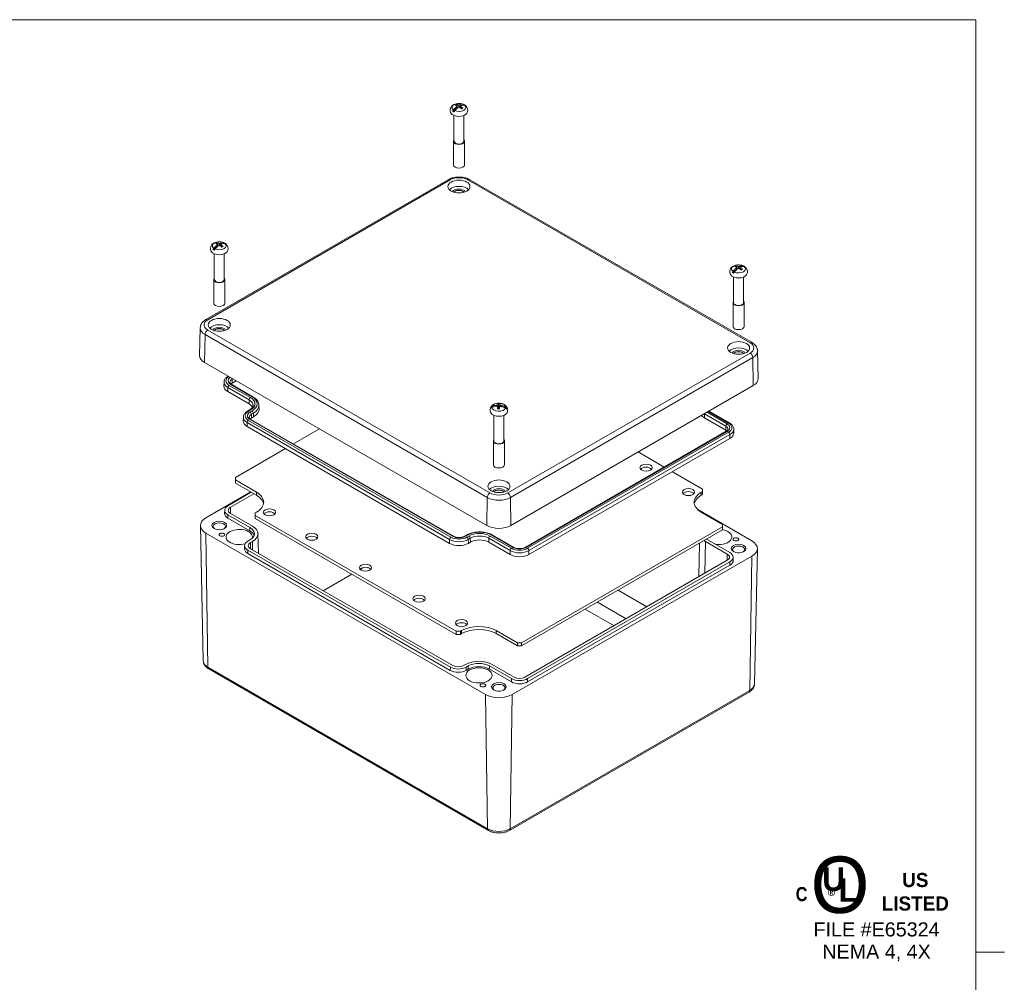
# Model space of a CAD drawing. Header units: millimetres. Extents: x 31 to 1440, y 31 to 1105.
# Tile 7 of 7: x 889 to 1440, y 551 to 1090. Entities that reach past the tile are written whole.
import ezdxf

# ---------------------------------------------------------------- set-up
doc = ezdxf.new("R2010")
doc.units = ezdxf.units.MM
doc.header["$LTSCALE"] = 5.263158
for name, color, linetype, lineweight in [('Sketch Geometry (ANSI)', 7, 'Continuous', 9), ('Symbol (ANSI)', 7, 'Continuous', 9), ('Visible (ANSI)', 7, 'Continuous', 9), ('Visible Narrow (ANSI)', 7, 'Continuous', 9)]:
    doc.layers.add(name, color=color, linetype=linetype, lineweight=lineweight)
doc.styles.add('Note Text (ANSI)', font='arial.ttf')

# ---------------------------------------------------------------- blocks, each defined once
blk = doc.blocks.new('Borders Default Border')
at = {"layer": 'Sketch Geometry (ANSI)'}
blk.add_line((270.51, 107.95), (273.53, 107.95), dxfattribs=at)
at = {"layer": 'Sketch Geometry (ANSI)', "flags": 128}
blk.add_lwpolyline([(8.89, 8.89), (8.89, 207.01), (270.51, 207.01), (270.51, 8.89), (8.89, 8.89)], dxfattribs=at)
blk = doc.blocks.new('UL')
at = {"layer": 'Symbol (ANSI)', "attachment_point": 5, "style": 'Note Text (ANSI)'}
for s, insert, char_height, width in [('\\fCentury Gothic|b0|i0;\\H6.0000;O', (-3.94, 2.45), 6, 7.6251), ('\\fCentury Gothic|b1|i0;\\H1.5000;US LISTED', (4.06, 1.74), 1.5, 9.0223)]:
    blk.add_mtext(s, dxfattribs=dict(at, insert=insert, char_height=char_height, width=width))
for s, insert, char_height in [('\\fCentury Gothic|b1|i0;\\H2.5000;U', (-4.62, 3.06), 2.5), ('\\fCentury Gothic|b1|i0;\\H2.5000;L', (-3.06, 1.94), 2.5), ('\\fSwis721 Cn BT|b1|i0;\\H1.5000;C\\fSwis721 Cn BT|b1|i0;\\H2.0000;\\P', (-8.02, 1.49), 1.5), ('\\fCalibri|b0|i0;\\H1.5000;®', (-4.69, 1.15), 1.5)]:
    blk.add_mtext(s, dxfattribs=dict(at, insert=insert, char_height=char_height))
at = {"layer": 'Symbol (ANSI)', "insert": (-0.06, -3.57), "char_height": 1.5, "attachment_point": 5, "line_spacing_factor": 0.944221, "style": 'Note Text (ANSI)'}
blk.add_mtext('\\fArial|b0|i0;\\H1.5000;FILE #E65324\\PNEMA 4, 4X', dxfattribs=at)

msp = doc.modelspace()

# ---------------------------------------------------------------- linework, layer by layer
at = {"layer": 'Visible (ANSI)'}
for p, q in [((1133.259, 1040.69), (1133.701, 1040.048)), ((1133.748, 1041.251), (1133.928, 1040.245)), ((1133.97, 1042.02), (1133.851, 1040.678)), ((1134.766, 1041.839), (1134.766, 1040.664)), ((1135.004, 1040.566), (1135.562, 1042.02)), ((1135.736, 1040.988), (1135.004, 1040.566)), ((1135.669, 1040.81), (1135.004, 1040.566)), ((1135.783, 1041.251), (1135.604, 1040.247)), ((1135.708, 1040.833), (1135.669, 1040.81)), ((1135.669, 1040.81), (1135.681, 1040.678)), ((1136.273, 1040.69), (1136.169, 1039.765)), ((1137.558, 1042.04), (1137.147, 1041.803)), ((1133.096, 1039.464), (1131.262, 1038.405)), ((1131.987, 1035.926), (1131.987, 1021.599)), ((1137.545, 1035.926), (1137.545, 1021.599)), ((1131.671, 1021.599), (1131.671, 1008.277)), ((1137.86, 1021.599), (1137.86, 1008.277)), ((993.27, 921.869), (1128.737, 1000.08)), ((1140.795, 1000.08), (1298.591, 908.977)), ((999.281, 963.338), (999.723, 962.696)), ((999.77, 963.899), (999.95, 962.893)), ((999.992, 964.668), (999.873, 963.326)), ((1000.788, 964.486), (1000.788, 963.312)), ((1001.026, 963.213), (1001.584, 964.668)), ((1001.758, 963.636), (1001.026, 963.213)), ((1001.691, 963.458), (1001.026, 963.213)), ((1001.805, 963.899), (1001.626, 962.894)), ((1001.73, 963.481), (1001.691, 963.458)), ((1001.691, 963.458), (1001.703, 963.326)), ((1002.295, 963.338), (1002.191, 962.413)), ((1003.58, 964.688), (1003.169, 964.45)), ((999.118, 962.112), (997.284, 961.053)), ((998.009, 958.573), (998.009, 944.247)), ((1003.567, 958.573), (1003.567, 944.247)), ((1289.403, 949.219), (1287.57, 948.161)), ((1289.567, 950.446), (1290.009, 949.804)), ((1290.056, 951.007), (1290.236, 950.001)), ((1290.278, 951.776), (1290.159, 950.434)), ((1291.074, 951.594), (1291.074, 950.42)), ((1291.312, 950.321), (1291.87, 951.776)), ((1292.044, 950.744), (1291.312, 950.321)), ((1291.977, 950.566), (1291.312, 950.321)), ((1292.091, 951.007), (1291.912, 950.002)), ((1292.016, 950.589), (1291.977, 950.566)), ((1291.977, 950.566), (1291.989, 950.434)), ((1292.581, 950.446), (1292.477, 949.521)), ((1293.866, 951.796), (1293.455, 951.558)), ((997.693, 944.247), (997.693, 930.925)), ((1003.882, 944.247), (1003.882, 930.925)), ((1288.295, 945.681), (1288.295, 931.355)), ((1293.853, 945.681), (1293.853, 931.355)), ((1287.979, 931.355), (1287.979, 918.033)), ((1294.168, 931.355), (1294.168, 918.033)), ((990.157, 917.268), (989.826, 901.77)), ((1301.704, 904.376), (1302.035, 888.877)), ((992.6, 897.834), (1150.397, 806.731)), ((1003.462, 886.866), (1003.416, 884.703)), ((1007.97, 886.304), (1010.271, 887.632)), ((1017.498, 874.744), (1005.589, 881.62)), ((1019.629, 878.731), (1007.72, 885.607)), ((1163.794, 806.731), (1299.261, 884.942)), ((1016.632, 870.738), (1017.748, 871.383)), ((1022.962, 873.997), (1023.008, 871.834)), ((1153.563, 872.933), (1152.723, 872.986)), ((1155.53, 873.943), (1155.937, 873.33)), ((1156.421, 872.65), (1156.535, 871.894)), ((1156.458, 874.112), (1156.689, 871.877)), ((1156.771, 874.519), (1157.128, 872.052)), ((1157.015, 871.859), (1157.128, 872.052)), ((1157.128, 872.052), (1157.198, 872.426)), ((1157.77, 874.457), (1157.517, 872.783)), ((1157.888, 874.023), (1157.78, 873.198)), ((1158.365, 873.184), (1158.769, 873.741)), ((1161.576, 872.433), (1160.519, 872.499)), ((1274.572, 870.688), (1286.022, 864.077)), ((1014.254, 867.313), (1014.208, 865.15)), ((1131.65, 800.734), (1018.512, 866.054)), ((1018.763, 866.751), (1019.88, 867.396)), ((1154.317, 868.329), (1154.317, 854.002)), ((1159.874, 868.329), (1159.874, 854.002)), ((1271.982, 866.966), (1283.891, 860.09)), ((1129.518, 796.747), (1016.381, 862.067)), ((1042.302, 852.319), (1056.868, 860.729)), ((1284.141, 859.393), (1171.749, 794.503)), ((1288.399, 860.652), (1288.446, 858.489)), ((1154.001, 854.002), (1154.001, 840.681)), ((1160.19, 854.002), (1160.19, 840.681)), ((1286.273, 855.406), (1173.88, 790.516)), ((1009.771, 833.537), (1037.784, 849.71)), ((1234.994, 847.838), (1249.56, 839.428)), ((1254.079, 836.819), (1270.917, 827.097)), ((1009.771, 832.173), (1009.771, 833.537)), ((1009.771, 830.454), (1009.771, 832.173)), ((1021.616, 825.334), (1009.771, 832.173)), ((1009.771, 830.454), (1021.616, 823.616)), ((1270.917, 825.733), (1270.246, 825.345)), ((1270.917, 827.097), (1270.917, 825.733)), ((1270.917, 825.733), (1270.917, 824.014)), ((1018.373, 825.487), (993.344, 811.037)), ((1005.653, 817.768), (1018.698, 825.3)), ((1007.087, 816.94), (1020.133, 824.472)), ((1270.246, 823.626), (1270.917, 824.014)), ((1003.815, 815.25), (1003.776, 813.445)), ((1298.517, 798.145), (1268.281, 815.601)), ((1017.907, 803.731), (1005.626, 810.822)), ((1017.934, 805.552), (1005.653, 812.643)), ((1019.368, 806.38), (1007.087, 813.471)), ((1020.944, 813.77), (1021.616, 814.157)), ((1020.944, 812.405), (1020.944, 813.77)), ((1020.944, 810.686), (1020.944, 812.405)), ((1133.207, 747.59), (1020.944, 812.405)), ((1020.944, 810.686), (1133.207, 745.872)), ((1270.246, 814.168), (1282.09, 807.33)), ((991.88, 731.013), (990.262, 806.664)), ((1282.09, 805.965), (1169.809, 741.14)), ((1169.809, 739.421), (1282.09, 804.246)), ((1282.09, 807.33), (1282.09, 805.965)), ((1282.09, 805.965), (1282.09, 804.246)), ((993.344, 802.442), (1149.652, 712.198)), ((1016.818, 798), (1017.934, 798.645)), ((1022.439, 802.173), (1022.675, 791.149)), ((1138.998, 801.379), (1137.882, 800.734)), ((1165.516, 794.503), (1153.607, 801.379)), ((1273.927, 798.645), (1286.208, 791.554)), ((1014.98, 795.482), (1014.941, 793.678)), ((1129.955, 727.555), (1016.818, 792.875)), ((1018.252, 797.172), (1019.368, 797.817)), ((1131.389, 728.383), (1018.252, 793.703)), ((1141.13, 797.392), (1140.013, 796.747)), ((1163.385, 790.516), (1151.476, 797.392)), ((1269.308, 796.867), (1268.907, 778.096)), ((1272.493, 797.817), (1284.774, 790.726)), ((1299.982, 718.121), (1301.599, 793.772)), ((1129.928, 725.734), (1016.791, 791.054)), ((1164.539, 712.198), (1298.517, 789.55)), ((1284.774, 787.257), (1171.637, 721.937)), ((1288.046, 789.036), (1288.085, 787.232)), ((1081.507, 783.303), (1079.495, 782.141)), ((1286.208, 786.429), (1173.071, 721.109)), ((1286.235, 784.608), (1173.098, 719.288)), ((1074.941, 779.512), (1058.886, 770.242)), ((1223.735, 770.555), (1239.791, 761.286)), ((1221.438, 750.69), (1205.382, 759.959)), ((1212.198, 763.894), (1228.254, 754.625)), ((1135.57, 747.59), (1133.207, 747.59)), ((1133.207, 747.59), (1133.207, 745.872)), ((1133.207, 745.872), (1135.57, 745.872)), ((1136.241, 747.978), (1135.57, 747.59)), ((1135.57, 745.872), (1135.57, 747.59)), ((1135.57, 745.872), (1136.241, 746.259)), ((1167.445, 741.14), (1155.601, 747.978)), ((1155.601, 746.259), (1167.445, 739.421)), ((1169.809, 741.14), (1167.445, 741.14)), ((1167.445, 741.14), (1167.445, 739.421)), ((1167.445, 739.421), (1169.809, 739.421)), ((1169.809, 739.421), (1169.809, 741.14)), ((994.924, 726.505), (1151.232, 636.261)), ((1138.515, 729.028), (1137.398, 728.383)), ((1139.949, 728.2), (1138.832, 727.555)), ((1164.194, 721.109), (1151.912, 728.2)), ((1165.628, 721.937), (1153.347, 729.028)), ((1139.976, 726.379), (1138.86, 725.734)), ((1164.167, 719.288), (1151.885, 726.379)), ((1162.959, 636.261), (1296.937, 713.613))]:
    msp.add_line(p, q, dxfattribs=at)
for centre, major_axis, ratio, start_param, end_param in [((1134.41, 1035.256), (3.823, 6.621), 0.5773503, 1.0000418, 1.3120829), ((1135.121, 1034.846), (-3.823, -6.621), 0.5773503, 4.1416345, 4.4536756), ((1134.766, 1040.942), (-2.577, 0), 0.5773503, 5.3137632, 5.6818111), ((1135.054, 1035.258), (-4.467, 6.212), 0.5026855, 5.6582158, 5.7812062), ((1134.828, 1035.081), (-3.356, 6.888), 0.3654845, 5.6162209, 5.7393527), ((1134.828, 1035.035), (1.854, 7.434), 0.5062071, 0.7179957, 0.8411275), ((1134.477, 1034.925), (-3.055, 7.014), 0.6434081, 5.7812972, 5.9042876), ((1134.726, 1035.022), (4.471, -6.222), 0.7535916, 2.3738126, 2.4969443), ((1134.726, 1035.094), (-5.649, -5.176), 0.612869, 4.1946338, 4.3177656), ((1134.805, 1035.022), (4.471, 6.222), 0.7535916, 0.6446483, 0.7677801), ((1134.805, 1035.094), (-5.649, 5.176), 0.612869, 5.1070124, 5.2301442), ((1134.41, 1035.256), (3.823, 6.621), 0.5773503, 0.2587134, 0.5707545), ((1135.054, 1035.258), (-4.467, 6.212), 0.5026855, 5.1062493, 5.2292397), ((1134.704, 1035.081), (-3.356, -6.888), 0.3654845, 3.6854252, 3.808557), ((1134.704, 1035.035), (1.854, -7.434), 0.5062071, 2.3004651, 2.4235969), ((1135.121, 1034.846), (3.823, 6.621), 0.5773503, 0.2587134, 0.5707545), ((1134.477, 1034.925), (3.055, -7.014), 0.6434081, 2.087738, 2.2107284), ((1134.766, 1040.018), (4.48, 0), 0.5773503, 0.7213519, 0.8978434), ((1134.766, 1038.127), (4.718, 0), 0.5773503, 3.5038593, 5.9209186), ((1134.766, 1040.018), (-4.48, 0), 0.5773503, 0.6729529, 0.8978434), ((1134.766, 1040.942), (2.577, 0), 0.5773503, 5.3137632, 5.6818111), ((1134.766, 1021.599), (3.095, 0), 0.5773503, 2.6859063, 6.7388717), ((1134.766, 1021.599), (2.779, 0), 0.5773503, 3.1415927, 6.2831853), ((1134.766, 1008.277), (3.095, 0), 0.5773503, 3.1415927, 6.2831853), ((1134.766, 992.806), (-6.084, 0), 0.5773503, 3.638734, 5.7860439), ((1134.766, 992.806), (3.684, 0), 0.5773503, 0.2560203, 2.8855723), ((1134.766, 992.548), (-2.895, 0), 0.5773503, 3.4552669, 5.9695111), ((1134.766, 992.419), (2.895, 0), 0.5773503, 0.3833116, 2.7582811), ((1000.432, 957.904), (3.823, 6.621), 0.5773503, 1.0000418, 1.3120829), ((1000.788, 963.59), (-2.577, 0), 0.5773503, 5.3137632, 5.6818111), ((1001.076, 957.906), (-4.467, 6.212), 0.5026855, 5.6582158, 5.7812062), ((1000.85, 957.729), (-3.356, 6.888), 0.3654845, 5.6162209, 5.7393527), ((1000.85, 957.683), (1.854, 7.434), 0.5062071, 0.7179957, 0.8411275), ((1000.499, 957.573), (-3.055, 7.014), 0.6434081, 5.7812972, 5.9042876), ((1000.748, 957.67), (4.471, -6.222), 0.7535916, 2.3738126, 2.4969443), ((1000.748, 957.742), (-5.649, -5.176), 0.612869, 4.1946338, 4.3177656), ((1000.827, 957.67), (4.471, 6.222), 0.7535916, 0.6446483, 0.7677801), ((1000.827, 957.742), (-5.649, 5.176), 0.612869, 5.1070124, 5.2301442), ((1000.432, 957.904), (3.823, 6.621), 0.5773503, 0.2587134, 0.5707545), ((1000.726, 957.729), (-3.356, -6.888), 0.3654845, 3.6854252, 3.808557), ((1000.726, 957.683), (1.854, -7.434), 0.5062071, 2.3004651, 2.4235969), ((1001.143, 957.493), (3.823, 6.621), 0.5773503, 0.2587134, 0.5707545), ((1000.499, 957.573), (3.055, -7.014), 0.6434081, 2.087738, 2.2107284), ((1000.788, 962.665), (4.48, 0), 0.5773503, 0.7213519, 0.8978434), ((1000.788, 960.774), (4.718, 0), 0.5773503, 3.5038593, 5.9209186), ((1000.788, 962.665), (-4.48, 0), 0.5773503, 0.6729529, 0.8978434), ((1001.143, 957.493), (-3.823, -6.621), 0.5773503, 4.1416345, 4.4536756), ((1001.076, 957.906), (-4.467, 6.212), 0.5026855, 5.1062493, 5.2292397), ((1000.788, 963.59), (2.577, 0), 0.5773503, 5.3137632, 5.6818111), ((1291.074, 947.882), (4.718, 0), 0.5773503, 3.5038593, 5.9209186), ((1291.074, 949.773), (-4.48, 0), 0.5773503, 0.6729529, 0.8978434), ((1290.718, 945.012), (3.823, 6.621), 0.5773503, 1.0000418, 1.3120829), ((1291.429, 944.601), (-3.823, -6.621), 0.5773503, 4.1416345, 4.4536756), ((1291.074, 950.698), (-2.577, 0), 0.5773503, 5.3137632, 5.6818111), ((1291.362, 945.014), (-4.467, 6.212), 0.5026855, 5.6582158, 5.7812062), ((1291.136, 944.837), (-3.356, 6.888), 0.3654845, 5.6162209, 5.7393527), ((1291.136, 944.791), (1.854, 7.434), 0.5062071, 0.7179957, 0.8411275), ((1290.785, 944.681), (-3.055, 7.014), 0.6434081, 5.7812972, 5.9042876), ((1291.034, 944.778), (4.471, -6.222), 0.7535916, 2.3738126, 2.4969443), ((1291.034, 944.85), (-5.649, -5.176), 0.612869, 4.1946338, 4.3177656), ((1291.113, 944.778), (4.471, 6.222), 0.7535916, 0.6446483, 0.7677801), ((1291.113, 944.85), (-5.649, 5.176), 0.612869, 5.1070124, 5.2301442), ((1290.718, 945.012), (3.823, 6.621), 0.5773503, 0.2587134, 0.5707545), ((1291.362, 945.014), (-4.467, 6.212), 0.5026855, 5.1062493, 5.2292397), ((1291.011, 944.837), (-3.356, -6.888), 0.3654845, 3.6854252, 3.808557), ((1291.011, 944.791), (1.854, -7.434), 0.5062071, 2.3004651, 2.4235969), ((1291.074, 950.698), (2.577, 0), 0.5773503, 5.3137632, 5.6818111), ((1291.429, 944.601), (3.823, 6.621), 0.5773503, 0.2587134, 0.5707545), ((1290.785, 944.681), (3.055, -7.014), 0.6434081, 2.087738, 2.2107284), ((1291.074, 949.773), (4.48, 0), 0.5773503, 0.7213519, 0.8978434), ((1000.788, 944.247), (3.095, 0), 0.5773503, 2.6859063, 6.7388717), ((1000.788, 944.247), (2.779, 0), 0.5773503, 3.1415927, 6.2831853), ((1000.788, 930.925), (3.095, 0), 0.5773503, 3.1415927, 6.2831853), ((1291.074, 931.355), (3.095, 0), 0.5773503, 2.6859063, 6.7388717), ((1291.074, 931.355), (2.779, 0), 0.5773503, 3.1415927, 6.2831853), ((1000.788, 915.454), (-6.084, 0), 0.5773503, 3.638734, 5.7860439), ((1000.788, 915.454), (3.684, 0), 0.5773503, 0.2560203, 2.8855723), ((1000.788, 915.196), (-2.895, 0), 0.5773503, 3.4552669, 5.9695111), ((1000.788, 915.067), (2.895, 0), 0.5773503, 0.3833116, 2.7582811), ((1291.074, 918.033), (3.095, 0), 0.5773503, 3.1415927, 6.2831853), ((1291.074, 902.561), (-6.084, 0), 0.5773503, 3.638734, 5.7860439), ((1291.074, 902.561), (3.684, 0), 0.5773503, 0.2560203, 2.8855723), ((1291.074, 902.304), (-2.895, 0), 0.5773503, 3.4552669, 5.9695111), ((1291.074, 902.175), (2.895, 0), 0.5773503, 0.3833116, 2.7582811), ((999.299, 901.702), (-9.474, 0), 0.5773503, 6.2708424, 7.0685835), ((1010.836, 884.65), (4.053, 0), 0.5773503, 2.3561945, 2.603527), ((1292.562, 888.81), (9.474, 0), 0.5773503, 5.4977871, 6.2955282), ((1010.836, 884.65), (-7.421, 0), 0.5773503, 6.2708424, 7.0685835), ((1012.325, 871.758), (7.316, 0), 0.5773503, 0.2669257, 0.7853982), ((1012.325, 871.758), (10.684, 0), 0.5773503, 5.4977871, 6.2955282), ((1157.095, 872.421), (-4.48, 0), 0.5773503, 6.063086, 6.2879764), ((1157.041, 867.166), (-7.515, 1.407), 0.8117698, 5.0778311, 5.3898722), ((1157.149, 867.743), (7.515, -1.407), 0.8117698, 1.9362384, 2.2482795), ((1157.119, 867.502), (-6.87, 3.391), 0.6975688, 5.1565221, 5.2796539), ((1157.104, 867.419), (7.464, 1.729), 0.8758819, 1.4555785, 1.5787103), ((1157.169, 867.466), (-1.244, 7.56), 0.0185304, 5.4648601, 5.5879919), ((1157.501, 867.47), (-0.294, 7.645), 0.1574369, 0.8203331, 0.9433235), ((1157.095, 873.346), (2.577, 0), 0.5773503, 4.4207109, 4.7887588), ((1157.165, 867.448), (0.678, 7.631), 0.3292988, 0.4158339, 0.5389657), ((1157.501, 867.47), (-0.294, 7.645), 0.1574369, 0.2683666, 0.391357), ((1157.095, 873.346), (-2.577, 0), 0.5773503, 4.4207109, 4.7887588), ((1157.095, 871.132), (2.244, 0), 0.5773503, 1.4392571, 1.5249396), ((1156.69, 867.52), (-1.233, -7.551), 0.0167143, 3.9795065, 4.1024969), ((1157.026, 867.475), (-2.205, -7.337), 0.1885762, 3.8765781, 3.9997098), ((1157.087, 867.504), (-7.562, -1.23), 0.7351593, 4.3852861, 4.5084178), ((1156.69, 867.52), (1.233, 7.551), 0.0167143, 0.2859473, 0.4089377), ((1157.022, 867.457), (-0.284, -7.656), 0.159253, 2.6072879, 2.7304197), ((1157.072, 867.421), (6.232, -4.456), 0.8382914, 1.875126, 1.9982577), ((1157.041, 867.166), (-7.515, 1.407), 0.8117698, 4.3365026, 4.6485437), ((1157.149, 867.743), (7.515, -1.407), 0.8117698, 1.19491, 1.5069511), ((1157.095, 872.421), (4.48, 0), 0.5773503, 6.063086, 6.2879764), ((1021.629, 865.097), (-7.421, 0), 0.5773503, 6.2708424, 7.0685835), ((1021.629, 865.097), (4.053, 0), 0.5773503, 2.3561945, 2.603527), ((1157.095, 870.53), (4.718, 0), 0.5773503, 3.5038593, 5.9209186), ((1279.537, 871.328), (10.684, 0), 0.5773503, 3.6689191, 3.9269908), ((1281.025, 858.436), (4.053, 0), 0.5773503, 0.5380656, 0.7853982), ((1157.095, 854.002), (3.095, 0), 0.5773503, 2.6859063, 6.7388717), ((1157.095, 854.002), (2.779, 0), 0.5773503, 3.1415927, 6.2831853), ((1281.025, 858.436), (7.421, 0), 0.5773503, 5.4977871, 6.2955282), ((1157.095, 840.681), (3.095, 0), 0.5773503, 3.1415927, 6.2831853), ((1239.344, 837.363), (-3.436, 0), 0.5773503, 3.5897321, 5.8350458), ((1157.095, 825.209), (-6.084, 0), 0.5773503, 3.638734, 5.7860439), ((1157.095, 825.209), (3.684, 0), 0.5773503, 0.2560203, 2.8855723), ((1157.095, 824.951), (-2.895, 0), 0.5773503, 3.4552669, 5.9695111), ((1157.095, 824.822), (2.895, 0), 0.5773503, 0.3833116, 2.7582811), ((1263.052, 823.676), (-3.436, 0), 0.5773503, 3.5897321, 5.8350458), ((1011.936, 819.746), (13.689, 0), 0.5773503, 5.4977871, 7.0685835), ((1011.936, 818.027), (13.689, 0), 0.5773503, 0.108961, 0.7853982), ((1279.925, 819.757), (-13.689, 0), 0.5773503, 5.4977871, 7.0685835), ((1279.925, 818.038), (-13.689, 0), 0.5773503, 5.4977871, 6.1742243), ((1010.092, 815.205), (-6.277, 0), 0.5773503, 5.4977871, 7.0685835), ((1010.092, 815.205), (-4.249, 0), 0.5773503, 5.4977871, 7.0685835), ((1000.788, 806.739), (-10.526, 0), 0.5773503, 5.4977871, 7.0685835), ((1010.092, 813.4), (-6.316, 0), 0.5773503, 6.2708424, 7.0685835), ((1028.809, 812.389), (-3.436, 0), 0.5773503, 3.5897321, 5.8350458), ((1000.788, 806.181), (-3.421, 0), 0.5773503, 2.4517756, 6.9730024), ((1000.788, 802.442), (-3.421, 0), 0.5773503, 4.5493608, 4.8754171), ((1011.952, 800.293), (7.368, 0), 0.5773503, 6.1196829, 11.4594561), ((1011.952, 800.293), (8.421, 0), 0.5773503, 0.1741232, 0.7853982), ((1011.952, 802.098), (8.46, 0), 0.5773503, 5.4977871, 7.0685835), ((1011.952, 802.098), (10.488, 0), 0.5773503, 5.4977871, 7.0685835), ((1157.095, 810.598), (9.474, 0), 0.5773503, 3.9269908, 5.4977871), ((1279.909, 800.293), (7.368, 0), 0.5773503, 4.4854102, 7.5534213), ((1002.276, 801.497), (1.579, 0), 0.5773503, 0.0471579, 3.0944347), ((1052.517, 798.701), (-3.436, 0), 0.5773503, 3.5897321, 5.8350458), ((1146.303, 794.405), (-7.316, 0), 0.5773503, 3.9269908, 5.4977871), ((1279.909, 802.098), (10.488, 0), 0.5773503, 3.8230309, 3.9269908), ((1279.909, 802.098), (8.46, 0), 0.5773503, 3.7979822, 3.9269908), ((1289.585, 798.918), (1.579, 0), 0.5773503, 0.0471579, 3.0944347), ((1291.074, 793.847), (10.526, 0), 0.5773503, 5.4977871, 7.0685835), ((1021.257, 795.437), (-6.277, 0), 0.5773503, 5.4977871, 7.0685835), ((1021.257, 793.633), (-6.316, 0), 0.5773503, 6.2708424, 7.0685835), ((1021.257, 795.437), (-4.249, 0), 0.5773503, 5.4977871, 7.0685835), ((1134.766, 799.777), (-7.421, 0), 0.5773503, 0.7853982, 2.3561945), ((1291.074, 793.289), (-3.421, 0), 0.5773503, 2.4517756, 6.9730024), ((1168.632, 793.546), (-7.421, 0), 0.5773503, 0.7853982, 2.3561945), ((1281.77, 788.991), (4.249, 0), 0.5773503, 5.4977871, 7.0685835), ((1281.77, 788.991), (6.277, 0), 0.5773503, 5.4977871, 7.0685835), ((1281.77, 787.186), (6.316, 0), 0.5773503, 5.4977871, 6.2955282), ((1291.074, 789.55), (-3.421, 0), 0.5773503, 4.5493608, 4.8754171), ((1082.483, 781.401), (-3.436, 0), 0.5773503, 3.5897321, 5.8350458), ((1112.448, 764.1), (-3.436, 0), 0.5773503, 3.5897321, 5.8350458), ((1136.156, 750.412), (-3.436, 0), 0.5773503, 3.5897321, 5.8350458), ((1145.921, 742.389), (-13.689, 0), 0.5773503, 3.9269908, 5.4977871), ((1145.921, 740.67), (13.689, 0), 0.5773503, 0.7853982, 2.3561945), ((1134.394, 730.118), (-6.277, 0), 0.5773503, 0.7853982, 2.3561945), ((1134.394, 730.118), (-4.249, 0), 0.5773503, 0.7853982, 2.3561945), ((1145.931, 724.746), (-10.488, 0), 0.5773503, 3.9269908, 5.4977871), ((1145.931, 724.746), (-8.46, 0), 0.5773503, 3.9269908, 5.4977871), ((1145.931, 722.941), (-8.421, 0), 0.5773503, 3.9269908, 5.4977871), ((1134.394, 728.313), (-6.316, 0), 0.5773503, 0.7853982, 2.3561945), ((1168.632, 723.672), (-6.277, 0), 0.5773503, 0.7853982, 2.3561945), ((1168.632, 723.672), (-4.249, 0), 0.5773503, 0.7853982, 2.3561945), ((1148.164, 717.269), (1.579, 0), 0.5773503, 0.0471579, 3.0944347), ((1157.095, 715.936), (-3.421, 0), 0.5773503, 2.4517756, 6.9730024), ((1168.632, 721.867), (-6.316, 0), 0.5773503, 0.7853982, 2.3561945), ((1157.095, 716.495), (10.526, 0), 0.5773503, 3.9269908, 5.4977871), ((1157.095, 712.198), (-3.421, 0), 0.5773503, 4.5493608, 4.8754171)]:
    msp.add_ellipse(centre, major_axis=major_axis, ratio=ratio, start_param=start_param, end_param=end_param, dxfattribs=at)
for centre, major_axis in [((1134.766, 996.244), (-6.158, 0)), ((1000.788, 918.891), (-6.158, 0)), ((1291.074, 905.999), (-6.158, 0)), ((1239.344, 839.082), (3.436, 0)), ((1157.095, 828.647), (-6.158, 0)), ((1263.052, 825.395), (3.436, 0)), ((1028.809, 814.108), (3.436, 0)), ((1000.788, 806.739), (4.105, 0)), ((1002.276, 801.583), (1.579, 0)), ((1052.517, 800.42), (3.436, 0)), ((1289.585, 799.004), (1.579, 0)), ((1291.074, 793.847), (4.105, 0)), ((1082.483, 783.12), (3.436, 0)), ((1112.448, 765.819), (3.436, 0)), ((1136.156, 752.131), (3.436, 0)), ((1145.931, 722.941), (7.368, 0)), ((1148.164, 717.355), (1.579, 0)), ((1157.095, 716.495), (4.105, 0))]:
    msp.add_ellipse(centre, major_axis=major_axis, ratio=0.5773503, dxfattribs=at)
for points, knots in [([(1130.354, 1037.161), (1130.133, 1037.499), (1129.957, 1037.901), (1129.806, 1038.695), (1129.801, 1039.072), (1129.92, 1039.787), (1130.041, 1040.124), (1130.385, 1040.763), (1130.617, 1041.054), (1131.196, 1041.615), (1131.555, 1041.856), (1132.397, 1042.289), (1132.891, 1042.451), (1133.923, 1042.664), (1134.463, 1042.707), (1135.534, 1042.671), (1136.064, 1042.593), (1136.85, 1042.371), (1137.118, 1042.274), (1137.379, 1042.156)], [1.9939278, 1.9939278, 1.9939278, 1.9939278, 2.2466152, 2.2466152, 2.4521743, 2.4521743, 2.6565866, 2.6565866, 2.8935206, 2.8935206, 3.2000893, 3.2000893, 3.5848415, 3.5848415, 3.9852999, 3.9852999, 4.3822916, 4.3822916, 4.5932281, 4.5932281, 4.5932281, 4.5932281]), ([(1137.128, 1042.221), (1137.243, 1042.211), (1137.353, 1042.175), (1137.481, 1042.102), (1137.521, 1042.073), (1137.558, 1042.04)], [1.042779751, 1.042779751, 1.042779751, 1.042779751, 1.092599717, 1.092599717, 1.115366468, 1.115366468, 1.115366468, 1.115366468]), ([(1138.217, 1041.671), (1138.196, 1041.687), (1138.174, 1041.701), (1138.064, 1041.764), (1137.954, 1041.8), (1137.839, 1041.811)], [0.13982511, 0.13982511, 0.13982511, 0.13982511, 0.15235725, 0.15235725, 0.202177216, 0.202177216, 0.202177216, 0.202177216]), ([(1138.217, 1041.671), (1138.454, 1041.499), (1138.681, 1041.298), (1139.095, 1040.821), (1139.282, 1040.545), (1139.569, 1039.914), (1139.669, 1039.56), (1139.733, 1038.835), (1139.7, 1038.468), (1139.519, 1037.779), (1139.37, 1037.46), (1139.186, 1037.175), (1139.181, 1037.168), (1139.177, 1037.161)], [4.8267093, 4.8267093, 4.8267093, 4.8267093, 5.0333782, 5.0333782, 5.2400471, 5.2400471, 5.446716, 5.446716, 5.6484134, 5.6484134, 5.8550823, 5.8550823, 5.8600538, 5.8600538, 5.8600538, 5.8600538]), ([(1131.262, 1038.405), (1131.3, 1038.482), (1131.34, 1038.556), (1131.467, 1038.777), (1131.577, 1038.939), (1131.693, 1039.084)], [0.129590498, 0.129590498, 0.129590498, 0.129590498, 0.15235725, 0.15235725, 0.202177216, 0.202177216, 0.202177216, 0.202177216]), ([(1132.404, 1038.673), (1132.288, 1038.529), (1132.178, 1038.366), (1132.051, 1038.146), (1132.011, 1038.071), (1131.973, 1037.995)], [1.042779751, 1.042779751, 1.042779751, 1.042779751, 1.092599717, 1.092599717, 1.115366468, 1.115366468, 1.115366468, 1.115366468]), ([(1128.737, 1000.08), (1129.423, 1000.477), (1130.179, 1000.789), (1131.775, 1001.259), (1132.616, 1001.415), (1134.33, 1001.572), (1135.202, 1001.572), (1136.915, 1001.415), (1137.757, 1001.259), (1139.353, 1000.789), (1140.108, 1000.477), (1140.795, 1000.08)], [0, 0, 0, 0, 0.3141593, 0.3141593, 0.6283185, 0.6283185, 0.9424778, 0.9424778, 1.2566371, 1.2566371, 1.5707963, 1.5707963, 1.5707963, 1.5707963]), ([(996.376, 959.809), (996.155, 960.147), (995.979, 960.549), (995.827, 961.343), (995.823, 961.719), (995.942, 962.435), (996.063, 962.771), (996.407, 963.411), (996.639, 963.702), (997.218, 964.262), (997.577, 964.504), (998.419, 964.936), (998.913, 965.099), (999.945, 965.311), (1000.485, 965.355), (1001.556, 965.319), (1002.086, 965.24), (1002.872, 965.018), (1003.14, 964.922), (1003.401, 964.804)], [1.9939278, 1.9939278, 1.9939278, 1.9939278, 2.2466152, 2.2466152, 2.4521743, 2.4521743, 2.6565866, 2.6565866, 2.8935206, 2.8935206, 3.2000893, 3.2000893, 3.5848415, 3.5848415, 3.9852999, 3.9852999, 4.3822916, 4.3822916, 4.5932281, 4.5932281, 4.5932281, 4.5932281]), ([(1003.15, 964.869), (1003.265, 964.858), (1003.375, 964.822), (1003.503, 964.749), (1003.542, 964.721), (1003.58, 964.688)], [1.042779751, 1.042779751, 1.042779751, 1.042779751, 1.092599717, 1.092599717, 1.115366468, 1.115366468, 1.115366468, 1.115366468]), ([(1004.239, 964.319), (1004.218, 964.335), (1004.196, 964.349), (1004.086, 964.412), (1003.976, 964.448), (1003.861, 964.459)], [0.13982511, 0.13982511, 0.13982511, 0.13982511, 0.15235725, 0.15235725, 0.202177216, 0.202177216, 0.202177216, 0.202177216]), ([(1004.239, 964.319), (1004.476, 964.147), (1004.703, 963.946), (1005.117, 963.469), (1005.303, 963.192), (1005.591, 962.562), (1005.69, 962.208), (1005.755, 961.483), (1005.722, 961.116), (1005.541, 960.427), (1005.392, 960.107), (1005.208, 959.822), (1005.203, 959.816), (1005.199, 959.809)], [4.8267093, 4.8267093, 4.8267093, 4.8267093, 5.0333782, 5.0333782, 5.2400471, 5.2400471, 5.446716, 5.446716, 5.6484134, 5.6484134, 5.8550823, 5.8550823, 5.8600538, 5.8600538, 5.8600538, 5.8600538]), ([(997.284, 961.053), (997.322, 961.13), (997.362, 961.204), (997.489, 961.424), (997.599, 961.587), (997.715, 961.731)], [0.129590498, 0.129590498, 0.129590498, 0.129590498, 0.15235725, 0.15235725, 0.202177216, 0.202177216, 0.202177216, 0.202177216]), ([(998.426, 961.321), (998.31, 961.176), (998.2, 961.014), (998.073, 960.793), (998.033, 960.719), (997.995, 960.642)], [1.042779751, 1.042779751, 1.042779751, 1.042779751, 1.092599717, 1.092599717, 1.115366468, 1.115366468, 1.115366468, 1.115366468]), ([(1286.662, 946.917), (1286.441, 947.255), (1286.265, 947.656), (1286.113, 948.45), (1286.109, 948.827), (1286.228, 949.543), (1286.349, 949.879), (1286.693, 950.519), (1286.925, 950.81), (1287.503, 951.37), (1287.863, 951.612), (1288.705, 952.044), (1289.199, 952.207), (1290.231, 952.419), (1290.771, 952.463), (1291.842, 952.427), (1292.372, 952.348), (1293.158, 952.126), (1293.426, 952.03), (1293.687, 951.912)], [1.9939278, 1.9939278, 1.9939278, 1.9939278, 2.2466152, 2.2466152, 2.4521743, 2.4521743, 2.6565866, 2.6565866, 2.8935206, 2.8935206, 3.2000893, 3.2000893, 3.5848415, 3.5848415, 3.9852999, 3.9852999, 4.3822916, 4.3822916, 4.5932281, 4.5932281, 4.5932281, 4.5932281]), ([(1287.57, 948.161), (1287.608, 948.238), (1287.648, 948.312), (1287.775, 948.532), (1287.885, 948.695), (1288.001, 948.839)], [0.129590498, 0.129590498, 0.129590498, 0.129590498, 0.15235725, 0.15235725, 0.202177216, 0.202177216, 0.202177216, 0.202177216]), ([(1288.712, 948.429), (1288.596, 948.284), (1288.486, 948.122), (1288.359, 947.901), (1288.319, 947.827), (1288.281, 947.75)], [1.042779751, 1.042779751, 1.042779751, 1.042779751, 1.092599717, 1.092599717, 1.115366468, 1.115366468, 1.115366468, 1.115366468]), ([(1293.436, 951.977), (1293.551, 951.966), (1293.661, 951.93), (1293.789, 951.857), (1293.828, 951.829), (1293.866, 951.796)], [1.042779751, 1.042779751, 1.042779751, 1.042779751, 1.092599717, 1.092599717, 1.115366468, 1.115366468, 1.115366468, 1.115366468]), ([(1294.525, 951.427), (1294.504, 951.443), (1294.482, 951.457), (1294.372, 951.52), (1294.262, 951.556), (1294.147, 951.567)], [0.13982511, 0.13982511, 0.13982511, 0.13982511, 0.15235725, 0.15235725, 0.202177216, 0.202177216, 0.202177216, 0.202177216]), ([(1294.525, 951.427), (1294.762, 951.255), (1294.989, 951.054), (1295.403, 950.577), (1295.589, 950.3), (1295.877, 949.67), (1295.976, 949.316), (1296.041, 948.591), (1296.008, 948.224), (1295.827, 947.535), (1295.678, 947.215), (1295.494, 946.93), (1295.489, 946.924), (1295.485, 946.917)], [4.8267093, 4.8267093, 4.8267093, 4.8267093, 5.0333782, 5.0333782, 5.2400471, 5.2400471, 5.446716, 5.446716, 5.6484134, 5.6484134, 5.8550823, 5.8550823, 5.8600538, 5.8600538, 5.8600538, 5.8600538]), ([(990.157, 917.268), (990.166, 917.665), (990.228, 918.06), (990.449, 918.815), (990.606, 919.174), (990.992, 919.843), (991.22, 920.153), (991.729, 920.722), (992.009, 920.982), (992.611, 921.458), (992.932, 921.674), (993.27, 921.869)], [5.51013005, 5.51013005, 5.51013005, 5.51013005, 5.6647411, 5.6647411, 5.81935215, 5.81935215, 5.97396321, 5.97396321, 6.12857426, 6.12857426, 6.28318531, 6.28318531, 6.28318531, 6.28318531]), ([(1298.591, 908.977), (1298.929, 908.782), (1299.25, 908.566), (1299.852, 908.09), (1300.132, 907.83), (1300.641, 907.261), (1300.869, 906.951), (1301.255, 906.282), (1301.413, 905.923), (1301.633, 905.168), (1301.695, 904.773), (1301.704, 904.376)], [1.57079633, 1.57079633, 1.57079633, 1.57079633, 1.72540738, 1.72540738, 1.88001843, 1.88001843, 2.03462948, 2.03462948, 2.18924053, 2.18924053, 2.34385158, 2.34385158, 2.34385158, 2.34385158]), ([(1003.462, 886.866), (1003.468, 887.148), (1003.512, 887.429), (1003.67, 887.971), (1003.784, 888.232), (1004.068, 888.724), (1004.239, 888.956), (1004.625, 889.389), (1004.842, 889.591), (1005.288, 889.943), (1005.514, 890.098), (1005.753, 890.241)], [2.3685374, 2.3685374, 2.3685374, 2.3685374, 2.52314845, 2.52314845, 2.6777595, 2.6777595, 2.83237055, 2.83237055, 2.9869816, 2.9869816, 3.12511517, 3.12511517, 3.12511517, 3.12511517]), ([(1007.72, 885.607), (1007.573, 885.692), (1007.442, 885.781), (1007.216, 885.959), (1007.12, 886.049), (1006.965, 886.223), (1006.905, 886.307), (1006.816, 886.462), (1006.786, 886.533), (1006.748, 886.665), (1006.739, 886.725), (1006.737, 886.784)], [1.57079633, 1.57079633, 1.57079633, 1.57079633, 1.72540738, 1.72540738, 1.88001843, 1.88001843, 2.03462948, 2.03462948, 2.18924053, 2.18924053, 2.34385158, 2.34385158, 2.34385158, 2.34385158]), ([(1022.962, 873.997), (1022.954, 874.376), (1022.894, 874.754), (1022.68, 875.488), (1022.526, 875.843), (1022.135, 876.52), (1021.899, 876.842), (1021.358, 877.447), (1021.053, 877.731), (1020.384, 878.261), (1020.019, 878.506), (1019.629, 878.731)], [0.79774107, 0.79774107, 0.79774107, 0.79774107, 0.95235212, 0.95235212, 1.10696317, 1.10696317, 1.26157422, 1.26157422, 1.41618528, 1.41618528, 1.57079633, 1.57079633, 1.57079633, 1.57079633]), ([(1152.684, 869.565), (1152.462, 869.903), (1152.287, 870.304), (1152.135, 871.098), (1152.131, 871.475), (1152.25, 872.19), (1152.371, 872.527), (1152.714, 873.167), (1152.947, 873.457), (1153.525, 874.018), (1153.885, 874.259), (1154.727, 874.692), (1155.221, 874.855), (1156.253, 875.067), (1156.793, 875.11), (1157.864, 875.074), (1158.394, 874.996), (1159.426, 874.704), (1159.929, 874.491), (1160.816, 873.9), (1161.214, 873.538), (1161.743, 872.715), (1161.914, 872.313), (1162.058, 871.521), (1162.059, 871.145), (1161.934, 870.432), (1161.81, 870.096), (1161.604, 869.72), (1161.557, 869.641), (1161.507, 869.565)], [4.2424682, 4.2424682, 4.2424682, 4.2424682, 4.4951556, 4.4951556, 4.7007147, 4.7007147, 4.905127, 4.905127, 5.142061, 5.142061, 5.4486297, 5.4486297, 5.8333819, 5.8333819, 6.2338403, 6.2338403, 6.630832, 6.630832, 7.0320221, 7.0320221, 7.3911677, 7.3911677, 7.6419274, 7.6419274, 7.847032, 7.847032, 8.0518257, 8.0518257, 8.1085942, 8.1085942, 8.1085942, 8.1085942]), ([(1014.254, 867.313), (1014.26, 867.595), (1014.305, 867.876), (1014.463, 868.418), (1014.577, 868.679), (1014.861, 869.171), (1015.031, 869.403), (1015.418, 869.836), (1015.635, 870.038), (1016.106, 870.41), (1016.361, 870.582), (1016.632, 870.738)], [2.3685374, 2.3685374, 2.3685374, 2.3685374, 2.52314845, 2.52314845, 2.6777595, 2.6777595, 2.83237055, 2.83237055, 2.9869816, 2.9869816, 3.14159265, 3.14159265, 3.14159265, 3.14159265]), ([(1017.748, 871.383), (1018.014, 871.536), (1018.255, 871.699), (1018.679, 872.035), (1018.863, 872.208), (1019.173, 872.554), (1019.298, 872.727), (1019.494, 873.067), (1019.565, 873.233), (1019.659, 873.555), (1019.683, 873.712), (1019.686, 873.869)], [6.28318531, 6.28318531, 6.28318531, 6.28318531, 6.43779636, 6.43779636, 6.59240741, 6.59240741, 6.74701846, 6.74701846, 6.90162951, 6.90162951, 7.05624056, 7.05624056, 7.05624056, 7.05624056]), ([(1153.221, 872.8), (1153.058, 872.733), (1152.904, 872.643), (1152.724, 872.508), (1152.668, 872.46), (1152.615, 872.408)], [1.042779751, 1.042779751, 1.042779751, 1.042779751, 1.092599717, 1.092599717, 1.115366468, 1.115366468, 1.115366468, 1.115366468]), ([(1152.723, 872.986), (1152.776, 873.037), (1152.832, 873.085), (1153.012, 873.221), (1153.166, 873.31), (1153.329, 873.378)], [0.129590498, 0.129590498, 0.129590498, 0.129590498, 0.15235725, 0.15235725, 0.202177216, 0.202177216, 0.202177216, 0.202177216]), ([(1161.468, 871.856), (1161.415, 871.914), (1161.359, 871.969), (1161.179, 872.127), (1161.025, 872.236), (1160.862, 872.324)], [0.129590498, 0.129590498, 0.129590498, 0.129590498, 0.15235725, 0.15235725, 0.202177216, 0.202177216, 0.202177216, 0.202177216]), ([(1160.97, 872.901), (1161.133, 872.813), (1161.287, 872.704), (1161.467, 872.546), (1161.523, 872.491), (1161.576, 872.433)], [1.042779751, 1.042779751, 1.042779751, 1.042779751, 1.092599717, 1.092599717, 1.115366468, 1.115366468, 1.115366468, 1.115366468]), ([(1018.512, 866.054), (1018.365, 866.139), (1018.235, 866.228), (1018.008, 866.407), (1017.913, 866.497), (1017.758, 866.67), (1017.698, 866.754), (1017.608, 866.909), (1017.579, 866.98), (1017.54, 867.112), (1017.531, 867.172), (1017.53, 867.231)], [1.57079633, 1.57079633, 1.57079633, 1.57079633, 1.72540738, 1.72540738, 1.88001843, 1.88001843, 2.03462948, 2.03462948, 2.18924053, 2.18924053, 2.34385158, 2.34385158, 2.34385158, 2.34385158]), ([(1285.124, 860.57), (1285.123, 860.511), (1285.114, 860.451), (1285.075, 860.32), (1285.046, 860.248), (1284.956, 860.093), (1284.896, 860.009), (1284.741, 859.836), (1284.646, 859.746), (1284.419, 859.567), (1284.289, 859.478), (1284.141, 859.393)], [5.51013005, 5.51013005, 5.51013005, 5.51013005, 5.6647411, 5.6647411, 5.81935215, 5.81935215, 5.97396321, 5.97396321, 6.12857426, 6.12857426, 6.28318531, 6.28318531, 6.28318531, 6.28318531]), ([(1286.022, 864.077), (1286.293, 863.921), (1286.548, 863.749), (1287.019, 863.377), (1287.236, 863.176), (1287.623, 862.742), (1287.793, 862.511), (1288.077, 862.018), (1288.191, 861.757), (1288.349, 861.215), (1288.393, 860.934), (1288.399, 860.652)], [4.71238898, 4.71238898, 4.71238898, 4.71238898, 4.86700003, 4.86700003, 5.02161108, 5.02161108, 5.17622213, 5.17622213, 5.33083318, 5.33083318, 5.48544424, 5.48544424, 5.48544424, 5.48544424]), ([(1137.882, 800.734), (1137.617, 800.581), (1137.3, 800.442), (1136.581, 800.211), (1136.179, 800.122), (1135.33, 800.012), (1134.884, 799.993), (1134.001, 800.029), (1133.564, 800.085), (1132.755, 800.263), (1132.382, 800.384), (1131.912, 800.593), (1131.775, 800.662), (1131.65, 800.734)], [6.2831853, 6.2831853, 6.2831853, 6.2831853, 6.56165, 6.56165, 6.8477231, 6.8477231, 7.1396244, 7.1396244, 7.4327889, 7.4327889, 7.722291, 7.722291, 7.8539816, 7.8539816, 7.8539816, 7.8539816]), ([(1153.607, 801.379), (1152.815, 801.836), (1151.917, 802.211), (1149.986, 802.779), (1148.954, 802.972), (1146.842, 803.165), (1145.763, 803.165), (1143.652, 802.972), (1142.619, 802.779), (1140.689, 802.211), (1139.791, 801.836), (1138.998, 801.379)], [1.5707963, 1.5707963, 1.5707963, 1.5707963, 1.8849556, 1.8849556, 2.1991149, 2.1991149, 2.5132741, 2.5132741, 2.8274334, 2.8274334, 3.1415927, 3.1415927, 3.1415927, 3.1415927]), ([(1171.749, 794.503), (1171.484, 794.35), (1171.166, 794.21), (1170.448, 793.98), (1170.046, 793.891), (1169.197, 793.781), (1168.751, 793.762), (1167.867, 793.798), (1167.431, 793.854), (1166.622, 794.032), (1166.249, 794.153), (1165.778, 794.361), (1165.641, 794.431), (1165.516, 794.503)], [6.2831853, 6.2831853, 6.2831853, 6.2831853, 6.56165, 6.56165, 6.8477231, 6.8477231, 7.1396244, 7.1396244, 7.4327889, 7.4327889, 7.722291, 7.722291, 7.8539816, 7.8539816, 7.8539816, 7.8539816]), ([(991.88, 731.013), (991.888, 730.622), (991.949, 730.234), (992.166, 729.493), (992.32, 729.14), (992.698, 728.485), (992.922, 728.182), (993.42, 727.624), (993.694, 727.37), (994.281, 726.906), (994.595, 726.695), (994.924, 726.505)], [3.93933373, 3.93933373, 3.93933373, 3.93933373, 4.09394478, 4.09394478, 4.24855583, 4.24855583, 4.40316688, 4.40316688, 4.55777793, 4.55777793, 4.71238898, 4.71238898, 4.71238898, 4.71238898]), ([(1296.937, 713.613), (1297.267, 713.803), (1297.58, 714.014), (1298.167, 714.478), (1298.442, 714.732), (1298.939, 715.289), (1299.163, 715.593), (1299.541, 716.248), (1299.696, 716.601), (1299.912, 717.342), (1299.973, 717.73), (1299.982, 718.121)], [0, 0, 0, 0, 0.15461105, 0.15461105, 0.3092221, 0.3092221, 0.46383315, 0.46383315, 0.6184442, 0.6184442, 0.77305526, 0.77305526, 0.77305526, 0.77305526]), ([(1151.232, 636.261), (1151.901, 635.875), (1152.636, 635.57), (1154.189, 635.114), (1155.007, 634.961), (1156.672, 634.809), (1157.519, 634.809), (1159.184, 634.961), (1160.002, 635.114), (1161.555, 635.57), (1162.29, 635.875), (1162.959, 636.261)], [4.712389, 4.712389, 4.712389, 4.712389, 5.0265482, 5.0265482, 5.3407075, 5.3407075, 5.6548668, 5.6548668, 5.969026, 5.969026, 6.2831853, 6.2831853, 6.2831853, 6.2831853])]:
    msp.add_open_spline(points, degree=3, knots=knots, dxfattribs=at)
for points in [[(1133.299, 1041.583), (1133.303, 1041.872), (1133.308, 1042.169)], [(999.321, 964.231), (999.325, 964.52), (999.33, 964.817)], [(1289.607, 951.339), (1289.611, 951.628), (1289.616, 951.925)], [(1156.899, 874.829), (1157.059, 873.559), (1157.198, 872.426)]]:
    msp.add_open_spline(points, degree=2, dxfattribs=at)
at = {"layer": 'Visible Narrow (ANSI)'}
for p, q in [((994.323, 921.764), (1129.79, 999.976)), ((1139.742, 999.976), (1297.538, 908.872)), ((1152.119, 824.915), (994.323, 916.018)), ((992.6, 897.834), (992.834, 913.47)), ((992.834, 913.47), (1150.631, 822.366)), ((1297.538, 903.126), (1162.072, 824.915)), ((1163.56, 822.366), (1299.027, 900.578)), ((1299.261, 884.942), (1299.027, 900.578)), ((1007.938, 888.487), (1008.364, 888.733)), ((1007.938, 888.487), (1007.97, 886.304)), ((1005.589, 881.62), (1005.621, 883.803)), ((1017.53, 876.927), (1005.621, 883.803)), ((1018.275, 878.201), (1006.365, 885.077)), ((1019.103, 878.679), (1007.193, 885.555)), ((1017.498, 874.744), (1017.53, 876.927)), ((1017.158, 870.686), (1018.275, 871.331)), ((1017.986, 870.208), (1019.103, 870.853)), ((1273.436, 870.032), (1284.668, 863.547)), ((1274.264, 870.51), (1285.496, 864.025)), ((1016.381, 862.067), (1016.414, 864.25)), ((1129.551, 798.93), (1016.414, 864.25)), ((1130.295, 800.204), (1017.158, 865.524)), ((1131.123, 800.682), (1017.986, 866.002)), ((1018.73, 868.934), (1019.847, 869.578)), ((1018.73, 868.934), (1018.763, 866.751)), ((1019.847, 869.578), (1019.88, 867.396)), ((1272.014, 869.149), (1271.982, 866.966)), ((1272.014, 869.149), (1283.924, 862.273)), ((1284.668, 859.341), (1172.275, 794.451)), ((1285.496, 858.863), (1173.103, 793.973)), ((1283.924, 862.273), (1283.891, 860.09)), ((1286.24, 857.589), (1173.847, 792.699)), ((1286.273, 855.406), (1286.24, 857.589)), ((1021.616, 825.334), (1021.616, 823.616)), ((1150.397, 806.731), (1150.631, 822.366)), ((1163.794, 806.731), (1163.56, 822.366)), ((1270.246, 825.345), (1270.246, 823.626)), ((1007.087, 816.94), (1007.14, 813.44)), ((1005.626, 810.822), (1005.653, 812.643)), ((1017.907, 803.731), (1017.934, 805.552)), ((993.344, 802.442), (994.488, 727.439)), ((1129.518, 796.747), (1129.551, 798.93)), ((1139.525, 801.327), (1138.408, 800.682)), ((1140.353, 800.849), (1139.236, 800.204)), ((1141.097, 799.575), (1139.981, 798.93)), ((1140.013, 796.747), (1139.981, 798.93)), ((1141.13, 797.392), (1141.097, 799.575)), ((1151.476, 797.392), (1151.509, 799.575)), ((1163.418, 792.699), (1151.509, 799.575)), ((1164.162, 793.973), (1152.253, 800.849)), ((1164.99, 794.451), (1153.081, 801.327)), ((1016.791, 791.054), (1016.818, 792.875)), ((1018.252, 797.172), (1018.304, 793.672)), ((1019.368, 797.817), (1019.44, 793.017)), ((1163.385, 790.516), (1163.418, 792.699)), ((1173.88, 790.516), (1173.847, 792.699)), ((1272.493, 797.817), (1272.226, 780.012)), ((1284.774, 790.726), (1284.722, 787.226)), ((1298.517, 789.55), (1297.373, 714.547)), ((1286.235, 784.608), (1286.208, 786.429)), ((1136.241, 747.978), (1136.241, 746.259)), ((1155.601, 747.978), (1155.601, 746.259)), ((1150.796, 637.195), (994.488, 727.439)), ((1129.928, 725.734), (1129.955, 727.555)), ((1138.86, 725.734), (1138.832, 727.555)), ((1139.976, 726.379), (1139.949, 728.2)), ((1151.885, 726.379), (1151.912, 728.2)), ((1164.167, 719.288), (1164.194, 721.109)), ((1173.098, 719.288), (1173.071, 721.109)), ((1149.652, 712.198), (1150.796, 637.195)), ((1297.373, 714.547), (1163.395, 637.195)), ((1164.539, 712.198), (1163.395, 637.195))]:
    msp.add_line(p, q, dxfattribs=at)
for centre, major_axis, start_param, end_param in [((1134.766, 1040.447), (-3.876, 0), 4.0570694, 6.9385049), ((1134.766, 1040.447), (3.876, 0), 4.0570694, 6.9385049), ((1129.79, 998.257), (-1.053, 1.823), 5.4977871, 6.2831853), ((1134.766, 997.103), (7.037, 0), 0.7853982, 2.3561945), ((1139.742, 998.257), (1.053, 1.823), 0, 0.7853982), ((1000.788, 963.095), (-3.876, 0), 4.0570694, 6.9385049), ((1000.788, 963.095), (3.876, 0), 4.0570694, 6.9385049), ((1291.074, 950.203), (-3.876, 0), 4.0570694, 6.9385049), ((1291.074, 950.203), (3.876, 0), 4.0570694, 6.9385049), ((999.299, 918.891), (-7.037, 0), 5.4977871, 7.0685835), ((994.323, 920.045), (-1.053, 1.823), 5.4977871, 6.2831853), ((999.299, 917.202), (-9.142, 0), 6.2708424, 7.0685835), ((994.323, 914.299), (-1.053, -1.823), 3.9269908, 5.4803339), ((1297.538, 907.153), (1.053, 1.823), 0, 0.7853982), ((1292.562, 905.999), (7.037, 0), 5.4977871, 7.0685835), ((1297.538, 901.407), (-1.053, 1.823), 3.9444441, 5.4977871), ((1292.562, 904.31), (9.142, 0), 5.4977871, 6.2955282), ((1010.836, 886.813), (-7.375, 0), 6.2708424, 7.0685835), ((1010.836, 887.658), (-6.322, 0), 5.566028, 7.0685835), ((1010.836, 887.658), (-5.151, 0), 5.5815731, 7.0685835), ((1010.836, 886.813), (-4.099, 0), 5.4977871, 6.2955282), ((1007.193, 888.901), (0.526, -0.912), 0.8028515, 1.417013), ((1006.365, 884.217), (0.526, 0.912), 0.7853982, 2.3387412), ((1007.193, 884.695), (0.526, 0.912), 0, 0.7853982), ((1018.275, 877.342), (0.526, 0.912), 0.7853982, 2.3387412), ((1012.325, 873.921), (7.362, 0), 6.2708424, 7.0685835), ((1012.325, 874.766), (8.415, 0), 5.4977871, 7.0685835), ((1019.103, 877.82), (0.526, 0.912), 0, 0.7853982), ((1012.325, 874.766), (9.585, 0), 5.4977871, 7.0685835), ((1157.095, 872.851), (-3.876, 0), 3.1640171, 6.0454526), ((1021.629, 868.105), (-6.322, 0), 5.4977871, 7.0685835), ((1021.629, 868.105), (-5.151, 0), 5.4977871, 7.0685835), ((1017.158, 869.827), (-0.526, 0.912), 5.4977871, 6.2831853), ((1018.275, 870.471), (-0.526, 0.912), 5.4977871, 6.2831853), ((1017.986, 869.348), (0.526, -0.912), 0.8028515, 2.3561945), ((1019.103, 869.993), (0.526, -0.912), 0.8028515, 2.3561945), ((1012.325, 873.921), (10.638, 0), 5.4977871, 6.2955282), ((1157.095, 872.851), (3.876, 0), 3.1640171, 6.0454526), ((1021.629, 867.26), (-7.375, 0), 6.2708424, 7.0685835), ((1017.158, 864.664), (0.526, 0.912), 0.7853982, 2.3387412), ((1021.629, 867.26), (-4.099, 0), 5.4977871, 6.2955282), ((1017.986, 865.142), (0.526, 0.912), 0, 0.7853982), ((1279.537, 873.492), (10.638, 0), 3.9197677, 3.9269908), ((1272.759, 869.563), (-0.526, -0.912), 5.4072145, 5.4803339), ((1285.496, 863.166), (0.526, 0.912), 0, 0.7853982), ((1284.668, 862.688), (-0.526, -0.912), 3.9269908, 5.4803339), ((1281.025, 860.6), (4.099, 0), 6.2708424, 7.0685835), ((1284.668, 858.482), (-0.526, 0.912), 5.4977871, 6.2831853), ((1281.025, 861.444), (5.151, 0), 5.4977871, 7.0685835), ((1281.025, 861.444), (6.322, 0), 5.4977871, 7.0685835), ((1285.496, 858.003), (-0.526, 0.912), 3.9444441, 5.4977871), ((1281.025, 860.6), (7.375, 0), 5.4977871, 6.2955282), ((1152.119, 823.196), (1.053, 1.823), 0.7853982, 2.3387412), ((1157.095, 826.099), (9.142, 0), 3.9269908, 5.4977871), ((1157.095, 827.788), (-7.037, 0), 0.7853982, 2.3561945), ((1162.072, 823.196), (-1.053, 1.823), 3.9444441, 5.4977871), ((1130.295, 799.345), (0.526, 0.912), 0.7853982, 2.3387412), ((1134.766, 801.941), (-7.375, 0), 0.7853982, 2.3561945), ((1134.766, 802.785), (-6.322, 0), 0.7853982, 2.3561945), ((1131.123, 799.823), (0.526, 0.912), 0, 0.7853982), ((1134.766, 802.785), (-5.151, 0), 0.7853982, 2.3561945), ((1138.408, 799.823), (-0.526, 0.912), 5.4977871, 6.2831853), ((1139.525, 800.467), (-0.526, 0.912), 5.4977871, 6.2831853), ((1139.236, 799.345), (-0.526, 0.912), 3.9444441, 5.4977871), ((1146.303, 797.414), (-9.585, 0), 3.9269908, 5.4977871), ((1146.303, 797.414), (-8.415, 0), 3.9269908, 5.4977871), ((1140.353, 799.989), (-0.526, 0.912), 3.9444441, 5.4977871), ((1146.303, 796.569), (-7.362, 0), 3.9269908, 5.4977871), ((1152.253, 799.989), (0.526, 0.912), 0.7853982, 2.3387412), ((1153.081, 800.467), (0.526, 0.912), 0, 0.7853982), ((1164.162, 793.113), (0.526, 0.912), 0.7853982, 2.3387412), ((1168.632, 795.71), (-7.375, 0), 0.7853982, 2.3561945), ((1168.632, 796.554), (-6.322, 0), 0.7853982, 2.3561945), ((1164.99, 793.592), (0.526, 0.912), 0, 0.7853982), ((1168.632, 796.554), (-5.151, 0), 0.7853982, 2.3561945), ((1172.275, 793.592), (-0.526, 0.912), 5.4977871, 6.2831853), ((1173.103, 793.113), (-0.526, 0.912), 3.9444441, 5.4977871), ((1000.788, 731.076), (-8.909, 0), 0.0123429, 0.7853982), ((995.977, 728.328), (-1.053, -1.823), 5.5152404, 6.2831853), ((1291.074, 718.184), (8.909, 0), 5.4977871, 6.2708424), ((1295.885, 715.436), (1.053, -1.823), 0, 0.7679449), ((1152.284, 638.084), (-1.053, -1.823), 5.5152404, 6.2831853), ((1157.095, 640.832), (-8.909, 0), 0.7853982, 2.3561945), ((1161.906, 638.084), (1.053, -1.823), 0, 0.7679449)]:
    msp.add_ellipse(centre, major_axis=major_axis, ratio=0.5773503, start_param=start_param, end_param=end_param, dxfattribs=at)

# ---------------------------------------------------------------- block references
at = {"xscale": 5.263157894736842, "yscale": 5.263157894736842, "zscale": 5.263157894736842}
for name, p in [('Borders Default Border', (0, 0)), ('UL', (1368.506, 592.743))]:
    msp.add_blockref(name, p, dxfattribs=at)

doc.saveas('drawing.dxf')
